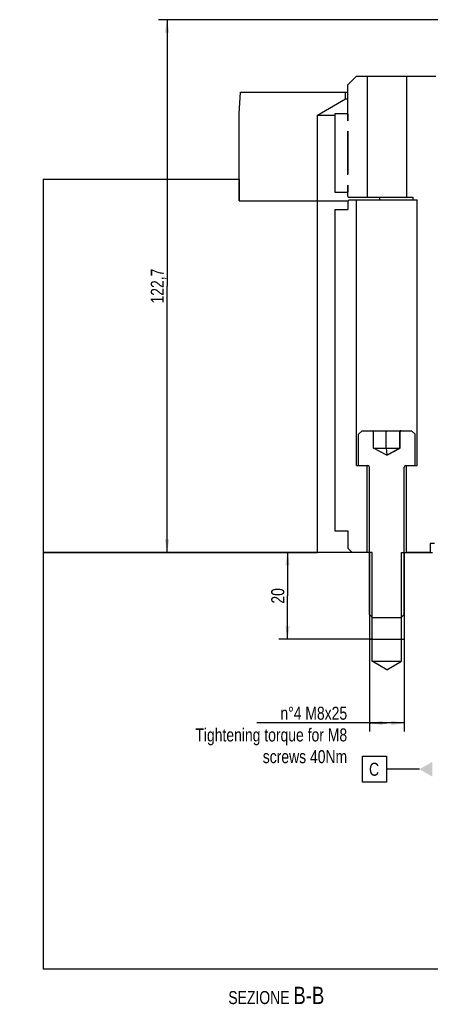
# Model space of a CAD drawing. Extents: x 0 to 1189, y 0 to 841.
# Tile 65 of 76: x 509 to 603, y 435 to 662. Entities that reach past the tile are written whole.
import ezdxf

# ---------------------------------------------------------------- set-up
doc = ezdxf.new("R2010")
doc.units = 0
doc.header["$LTSCALE"] = 65.395
doc.layers.get('0').update_dxf_attribs({"linetype": 'CONTINUOUS'})
for name, color, linetype in [('MG46096_3_N_45_R000_JG_BL12', 7, 'CONTINUOUS'), ('MG46_3_AC_WEB_BL13', 7, 'CONTINUOUS'), ('MG46_3_PPU_WEB_BL11', 7, 'CONTINUOUS'), ('MG46_3_PSUP_WEB_BL14', 7, 'CONTINUOUS')]:
    doc.layers.add(name, color=color, linetype=linetype)
doc.styles.get("Standard").update_dxf_attribs({"font": 'txt', "width": 0.8})
doc.dimstyles.new('DIMSTYLE_4', dxfattribs={"dimtxt": 3, "dimasz": 3, "dimexe": 2, "dimexo": 0, "dimgap": 0.75, "dimtad": 1, "dimtxsty": 'STANDARD', "dimblk": '_ARROW_FILLED', "dimblk1": '_ARROW_FILLED', "dimblk2": '_ARROW_FILLED', "dimcen": 0.09, "dimazin": 3, "dimtp": 0.2, "dimtm": 0.2, "dimtfac": 1, "dimtofl": 0, "dimtmove": 0, "dimatfit": 3, "dimtolj": 1})
doc.dimstyles.new('DIMSTYLE_7', dxfattribs={"dimtxt": 3, "dimasz": 3, "dimexe": 2, "dimexo": 0, "dimgap": 0.75, "dimtad": 1, "dimtxsty": 'STANDARD', "dimblk": '_ARROW_FILLED', "dimblk1": '_ARROW_FILLED', "dimblk2": '_ARROW_FILLED', "dimcen": 0.09, "dimazin": 3, "dimtp": 0.5, "dimtm": 0.5, "dimtfac": 1, "dimtofl": 0, "dimtmove": 0, "dimatfit": 3, "dimtolj": 1})

# ---------------------------------------------------------------- blocks, each defined once
blk = doc.blocks.new('_ARROW_FILLED')
at = {"color": 0, "linetype": 'BYBLOCK'}
blk.add_solid([(0, 0), (-1, 0.167), (-1, -0.167)], dxfattribs=at)
blk = doc.blocks.new('*D5')
at = {"color": 2, "linetype": 'CONTINUOUS'}
for p, q in [((570.45, 539.15), (570.45, 529.15)), ((570.45, 519.15), (570.45, 529.15)), ((589.94, 519.15), (568.45, 519.15))]:
    blk.add_line(p, q, dxfattribs=at)
at = {"color": 2, "linetype": 'CONTINUOUS', "xscale": 3, "yscale": 3, "zscale": 3}
for p, rotation in [((570.45, 539.15), 90), ((570.45, 519.15), 270)]:
    blk.add_blockref('_ARROW_FILLED', p, dxfattribs=dict(at, rotation=rotation))
at = {"color": 2, "linetype": 'CONTINUOUS', "insert": (566.7, 529.15), "char_height": 3, "width": 7.0714, "attachment_point": 2, "rotation": 90}
blk.add_mtext('20', dxfattribs=at)
blk = doc.blocks.new('*D20')
at = {"color": 2, "linetype": 'CONTINUOUS'}
for p, q in [((589.34, 519.15), (589.34, 497.88)), ((597.34, 519.15), (597.34, 497.88)), ((593.34, 499.88), (563.36, 499.88)), ((589.34, 499.88), (593.34, 499.88)), ((597.34, 499.88), (593.34, 499.88))]:
    blk.add_line(p, q, dxfattribs=at)
at = {"color": 2, "linetype": 'CONTINUOUS', "xscale": 3, "yscale": 3, "zscale": 3, "rotation": 180}
blk.add_blockref('_ARROW_FILLED', (589.34, 499.88), dxfattribs=at)
at = {"color": 2, "linetype": 'CONTINUOUS', "xscale": 3, "yscale": 3, "zscale": 3}
blk.add_blockref('_ARROW_FILLED', (597.34, 499.88), dxfattribs=at)
at = {"color": 2, "linetype": 'CONTINUOUS', "insert": (584.19, 503.63), "char_height": 3, "width": 75.4286, "attachment_point": 3}
blk.add_mtext('n°4 M8x25\\PTightening torque for M8\\Pscrews 40Nm', dxfattribs=at)
blk = doc.blocks.new('*D23')
at = {"color": 2, "linetype": 'CONTINUOUS'}
for p, q in [((617.85, 661.85), (540.71, 661.85)), ((542.71, 661.85), (542.71, 600.5)), ((542.71, 539.15), (542.71, 600.5))]:
    blk.add_line(p, q, dxfattribs=at)
at = {"color": 2, "linetype": 'CONTINUOUS', "xscale": 3, "yscale": 3, "zscale": 3}
for p, rotation in [((542.71, 661.85), 90), ((542.71, 539.15), 270)]:
    blk.add_blockref('_ARROW_FILLED', p, dxfattribs=dict(at, rotation=rotation))
at = {"color": 2, "linetype": 'CONTINUOUS', "insert": (538.96, 600.5), "char_height": 3, "width": 15.75, "attachment_point": 2, "rotation": 90}
blk.add_mtext('122,7', dxfattribs=at)
blk = doc.blocks.new('MG46_3_PPU_WEB_BL11', base_point=(604.15, 524.71))
at = {"layer": 'MG46_3_PPU_WEB_BL11', "color": 7, "linetype": 'CONTINUOUS'}
for p, q in [((514.13, 539.15), (514.13, 443.15)), ((589.94, 539.15), (514.13, 539.15)), ((589.94, 514.15), (589.94, 539.15)), ((596.74, 514.15), (596.74, 539.15)), ((596.74, 539.15), (603.84, 539.15)), ((589.34, 519.15), (597.34, 519.15)), ((593.34, 512.11), (589.94, 514.15)), ((589.94, 514.15), (596.74, 514.15)), ((593.34, 512.11), (596.74, 514.15)), ((632.09, 443.15), (514.13, 443.15))]:
    blk.add_line(p, q, dxfattribs=at)
at = {"layer": 'MG46_3_PPU_WEB_BL11', "color": 2, "linetype": 'CONTINUOUS'}
for p, q in [((589.34, 539.15), (589.34, 519.15)), ((597.34, 539.15), (597.34, 519.15))]:
    blk.add_line(p, q, dxfattribs=at)
blk = doc.blocks.new('MG46096_3_N_45_R000_JG_BL12', base_point=(605.63, 511.41))
at = {"layer": 'MG46096_3_N_45_R000_JG_BL12', "color": 7, "linetype": 'CONTINUOUS'}
for p, q in [((584.37, 646.85), (586.37, 648.85)), ((586.37, 648.85), (604.64, 648.85)), ((588.84, 648.85), (588.84, 620.95)), ((597.84, 648.85), (597.84, 620.95)), ((584.37, 638.53), (584.37, 646.85)), ((581.34, 640.15), (581.34, 622.15)), ((584.37, 640.15), (581.34, 640.15)), ((584.34, 640.15), (584.34, 638.53)), ((584.34, 638.53), (584.37, 638.53)), ((584.37, 636.17), (584.34, 636.03)), ((584.34, 636.03), (584.34, 626.28)), ((584.34, 636.03), (584.37, 636.03)), ((584.37, 626.13), (584.37, 636.17)), ((584.37, 626.13), (584.34, 626.28)), ((584.34, 626.28), (584.37, 626.28)), ((584.34, 623.78), (584.34, 622.15)), ((584.34, 623.78), (584.37, 623.78)), ((584.37, 621.15), (584.37, 623.78)), ((581.34, 622.15), (584.37, 622.15)), ((584.34, 620.05), (584.64, 620.35)), ((584.34, 620.05), (584.34, 618.15)), ((584.37, 621.15), (584.57, 620.95)), ((584.57, 620.95), (599.34, 620.95)), ((584.64, 620.35), (600.34, 620.35)), ((586.34, 559.15), (586.34, 620.35)), ((591.7, 620.35), (591.7, 620.95)), ((599.34, 620.95), (599.34, 620.35)), ((600.34, 559.15), (600.34, 620.35)), ((581.34, 618.15), (581.34, 544.15)), ((581.34, 618.15), (584.34, 618.15)), ((586.84, 566.4), (587.64, 567.2)), ((587.64, 567.2), (599.04, 567.2)), ((590.27, 563.2), (590.27, 566.94)), ((593.16, 567.05), (593.16, 567.02)), ((593.16, 567.02), (593.16, 566.99)), ((593.16, 566.99), (593.16, 566.96)), ((593.16, 563.2), (593.16, 566.96)), ((596.32, 563.2), (596.32, 566.94)), ((596.42, 563.2), (596.42, 566.94)), ((599.84, 566.4), (599.04, 567.2)), ((586.84, 559.2), (586.84, 566.4)), ((599.84, 559.2), (599.84, 566.4)), ((593.19, 561.67), (590.27, 563.2)), ((590.27, 563.2), (596.42, 563.2)), ((593.16, 563.2), (593.33, 561.67)), ((596.32, 563.2), (593.5, 561.67)), ((593.5, 561.67), (596.42, 563.2)), ((593.19, 561.67), (593.5, 561.67)), ((586.34, 559.15), (589.14, 559.15)), ((586.84, 559.2), (588.94, 559.2)), ((588.84, 539.15), (588.84, 559.15)), ((589.34, 524.88), (589.34, 558.8)), ((597.34, 524.88), (597.34, 558.8)), ((597.55, 559.15), (600.34, 559.15)), ((597.74, 559.2), (599.84, 559.2)), ((597.84, 539.15), (597.84, 559.15)), ((581.34, 544.15), (584.34, 544.15)), ((584.34, 544.15), (584.34, 540.15)), ((585.34, 539.15), (584.34, 540.15)), ((603.34, 541.25), (603.34, 539.15)), ((604.34, 541.25), (603.34, 541.25)), ((588.84, 539.15), (585.34, 539.15)), ((603.34, 539.15), (597.84, 539.15)), ((590.02, 524.2), (589.34, 524.88)), ((590.02, 524.2), (596.67, 524.2)), ((596.67, 524.2), (597.34, 524.88))]:
    blk.add_line(p, q, dxfattribs=at)
for points in [[(593.14, 567.2), (593.14, 567.2), (593.14, 567.2), (593.14, 567.2), (593.15, 567.19), (593.15, 567.19), (593.15, 567.18), (593.15, 567.17), (593.15, 567.16), (593.15, 567.15), (593.15, 567.14), (593.15, 567.13), (593.15, 567.12), (593.15, 567.11), (593.15, 567.09), (593.15, 567.08), (593.16, 567.07), (593.16, 567.05)], [(596.57, 567.2), (596.55, 567.2), (596.53, 567.2), (596.51, 567.2), (596.5, 567.19), (596.48, 567.19), (596.46, 567.18), (596.45, 567.17), (596.43, 567.16), (596.42, 567.15), (596.41, 567.14), (596.39, 567.13), (596.38, 567.12), (596.37, 567.11), (596.36, 567.09), (596.35, 567.08), (596.34, 567.07), (596.34, 567.05), (596.33, 567.04), (596.33, 567.02), (596.32, 567.01), (596.32, 566.99), (596.32, 566.98), (596.32, 566.96), (596.32, 566.94)]]:
    blk.add_lwpolyline(points, dxfattribs=at)
for centre, start, end in [((588.94, 558.8), 0, 90), ((597.74, 558.8), 90, 180)]:
    blk.add_arc(centre, 0.4, start, end, dxfattribs=at)
for centre, major_axis, start_param, end_param in [((590.01, 566.94), (0.26, 0), 0, 1.570796), ((596.68, 566.94), (-0.26, 0), -1.570796, 0)]:
    blk.add_ellipse(centre, major_axis=major_axis, ratio=0.99863, start_param=start_param, end_param=end_param, dxfattribs=at)
blk = doc.blocks.new('MG46_3_AC_WEB_BL13', base_point=(604.05, 491.81))
at = {"layer": 'MG46_3_AC_WEB_BL13', "color": 7, "linetype": 'CONTINUOUS'}
for p, q in [((559.34, 640.15), (559.6, 645.15)), ((559.6, 645.15), (584.37, 645.15)), ((583.84, 643.65), (583.84, 645.15)), ((577.34, 639.9), (583.84, 643.65)), ((583.84, 643.65), (584.37, 643.65)), ((559.34, 620.15), (559.34, 640.15)), ((577.34, 620.15), (577.34, 639.9)), ((577.34, 639.9), (581.34, 639.9)), ((559.34, 620.15), (584.44, 620.15))]:
    blk.add_line(p, q, dxfattribs=at)
blk = doc.blocks.new('MG46_3_PSUP_WEB_BL14', base_point=(604.15, 476.81))
at = {"layer": 'MG46_3_PSUP_WEB_BL14', "color": 7, "linetype": 'CONTINUOUS'}
for p, q in [((514.13, 625.15), (514.13, 539.15)), ((514.13, 625.15), (559.34, 625.15)), ((559.34, 625.15), (559.34, 620.15)), ((559.34, 620.15), (584.44, 620.15)), ((577.34, 539.15), (577.34, 620.15)), ((514.13, 539.15), (577.34, 539.15))]:
    blk.add_line(p, q, dxfattribs=at)

msp = doc.modelspace()

# ---------------------------------------------------------------- linework, layer by layer
at = {"color": 2, "linetype": 'CONTINUOUS'}
for p, q in [((587.737, 492.222), (593.237, 492.222)), ((587.737, 486.222), (587.737, 492.222)), ((593.237, 492.222), (593.237, 486.222)), ((600.843, 489.222), (593.237, 489.222)), ((593.237, 486.222), (587.737, 486.222))]:
    msp.add_line(p, q, dxfattribs=at)
at = {"color": 7, "linetype": 'CONTINUOUS'}
msp.add_line((754.551, 443.154), (514.134, 443.154), dxfattribs=at)
at = {"color": 2, "linetype": 'CONTINUOUS'}
msp.add_solid([(603.843, 490.954), (603.843, 487.49), (600.843, 489.222)], dxfattribs=at)

# ---------------------------------------------------------------- block references
at = {"layer": 'MG46096_3_N_45_R000_JG_BL12'}
msp.add_blockref('MG46096_3_N_45_R000_JG_BL12', (605.627, 511.409), dxfattribs=at)
at = {"layer": 'MG46_3_AC_WEB_BL13'}
msp.add_blockref('MG46_3_AC_WEB_BL13', (604.05, 491.809), dxfattribs=at)
at = {"layer": 'MG46_3_PPU_WEB_BL11'}
msp.add_blockref('MG46_3_PPU_WEB_BL11', (604.153, 524.706), dxfattribs=at)
at = {"layer": 'MG46_3_PSUP_WEB_BL14'}
msp.add_blockref('MG46_3_PSUP_WEB_BL14', (604.153, 476.809), dxfattribs=at)

# ---------------------------------------------------------------- texts
at = {"color": 2, "linetype": 'CONTINUOUS', "char_height": 3}
for s, insert, width, attachment_point in [('C', (589.237, 490.722), 3.75, 1), ('SEZIONE \\H4.0;B-B', (578.934, 439.141), 40.71429, 3)]:
    msp.add_mtext(s, dxfattribs=dict(at, insert=insert, width=width, attachment_point=attachment_point))

# ---------------------------------------------------------------- dimensions: what is measured, and where the dimension line sits
at = {"color": 2, "linetype": 'CONTINUOUS'}
for base, p2, angle, dimstyle, picture, middle in [((542.71, 661.854), (617.853, 661.854), 90, 'DIMSTYLE_7', '*D23', (542.71, 600.076)), ((570.447, 519.154), (589.943, 519.154), 270, 'DIMSTYLE_4', '*D5', (570.447, 528.726))]:
    dim = msp.add_linear_dim(base=base, p1=(589.943, 539.154), p2=p2, angle=angle, dimstyle=dimstyle, dxfattribs=at)
    dim.commit()
    dim.dimension.update_dxf_attribs({"geometry": picture, "text_midpoint": middle, "dimtype": 160})
dim = msp.add_linear_dim(base=(597.343, 499.883), p1=(589.343, 519.154), p2=(597.343, 519.154), text='n°4 M<>x25\\PTightening torque for M8\\Pscrews 40Nm', dimstyle='DIMSTYLE_4', dxfattribs=at)
dim.commit()
dim.dimension.update_dxf_attribs({"geometry": '*D20', "text_midpoint": (559.047, 499.883), "dimtype": 160})

doc.saveas('drawing.dxf')
